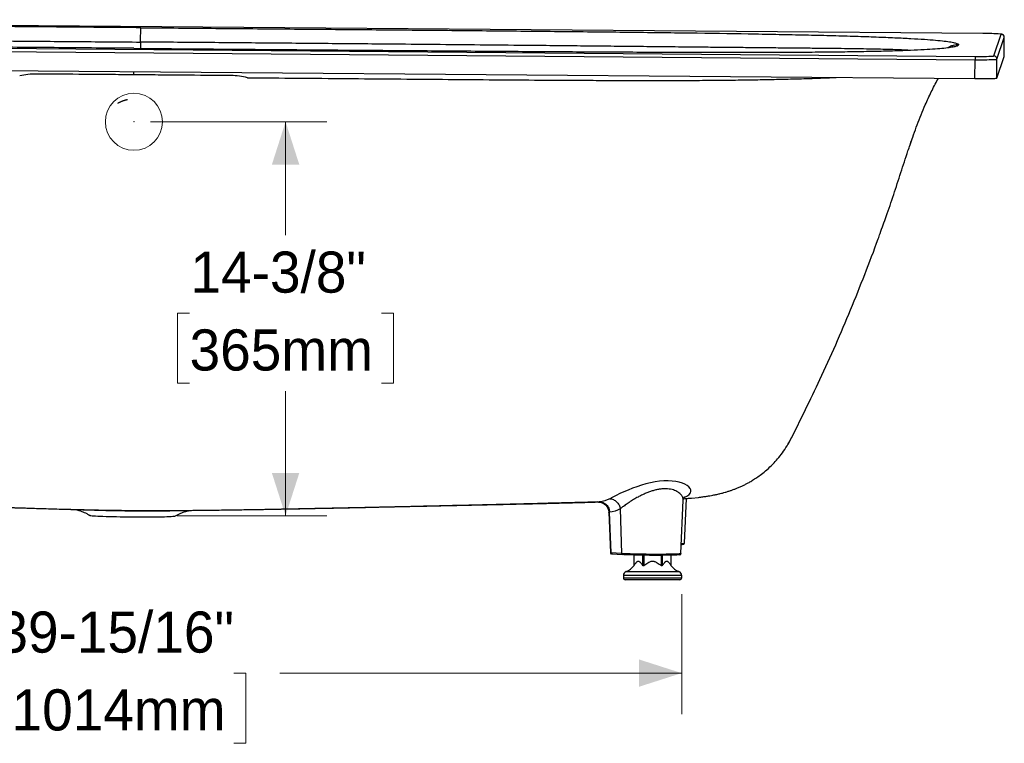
# Model space of a CAD drawing. Header units: inches. Extents: x 0.1 to 10.5, y 1 to 7.8.
# Tile 4 of 8: x 3 to 6, y 1 to 3.2. Entities that reach past the tile are written whole.
import ezdxf

# ---------------------------------------------------------------- set-up
doc = ezdxf.new("R2010")
doc.units = ezdxf.units.IN
doc.header["$MEASUREMENT"] = 0
doc.header["$PDSIZE"] = -1
doc.linetypes.add('SLD-Solid', pattern=[0])
doc.styles.add('SLDTEXTSTYLE0', font='txt')
doc.dimstyles.new('SLDDIMSTYLE0', dxfattribs={"dimtxt": 0.125, "dimasz": 0.13, "dimexe": 0, "dimexo": 0.0625, "dimgap": 0.03125, "dimtad": 0, "dimtih": 1, "dimtoh": 1, "dimdec": 6, "dimlfac": 12, "dimrnd": 1e-09, "dimzin": 12, "dimdsep": 46, "dimlunit": 5, "dimtxsty": 'SLDTEXTSTYLE0', "dimsah": 1, "dimcen": 0.09, "dimadec": 0, "dimazin": 3, "dimtfac": 1, "dimtdec": 0, "dimtofl": 0, "dimtmove": 0, "dimatfit": 3, "dimfxl": 1, "dimfrac": 2, "dimtolj": 1, "dimtzin": 12, "dimarcsym": 0})

# ---------------------------------------------------------------- blocks, each defined once
blk = doc.blocks.new('_D')
at = {"color": 7, "linetype": 'SLD-Solid', "lineweight": 18, "transparency": 16777216}
for p, q in [((3.3886, 2.936), (3.9247, 2.936)), ((3.7997, 2.936), (3.7997, 2.5913)), ((3.5079, 2.3536), (3.4716, 2.3536)), ((3.4716, 2.3536), (3.4716, 2.1411)), ((4.0916, 2.3536), (4.1278, 2.3536)), ((4.1278, 2.3536), (4.1278, 2.1411)), ((3.4716, 2.1411), (3.5079, 2.1411)), ((4.1278, 2.1411), (4.0916, 2.1411)), ((3.7997, 1.738), (3.7997, 2.1169)), ((3.47, 1.738), (3.9247, 1.738))]:
    blk.add_line(p, q, dxfattribs=at)
for points in [[(3.7997, 2.936), (3.7581, 2.806), (3.8414, 2.806)], [(3.7997, 1.738), (3.8414, 1.868), (3.7581, 1.868)]]:
    blk.add_solid(points, dxfattribs=at)
at = {"color": 7, "linetype": 'SLD-Solid', "lineweight": 18, "transparency": 16777216, "char_height": 0.125, "attachment_point": 1, "style": 'SLDTEXTSTYLE0'}
for s, insert in [('14-3/8"', (3.5107, 2.5414)), ('365mm', (3.5079, 2.3047))]:
    blk.add_mtext(s, dxfattribs=dict(at, insert=insert))
blk = doc.blocks.new('_D_2')
at = {"color": 7, "linetype": 'SLD-Solid', "lineweight": 18, "transparency": 16777216}
for p, q in [((1.6771, 1.4992), (1.6771, 1.1346)), ((5.0039, 1.4992), (5.0039, 1.1346)), ((1.6771, 1.2596), (2.8263, 1.2596)), ((2.9668, 1.2591), (2.9305, 1.2591)), ((2.9305, 1.2591), (2.9305, 1.0466)), ((3.6421, 1.2591), (3.6784, 1.2591)), ((3.6784, 1.2591), (3.6784, 1.0466)), ((5.0039, 1.2596), (3.7826, 1.2596)), ((2.9305, 1.0466), (2.9668, 1.0466)), ((3.6784, 1.0466), (3.6421, 1.0466))]:
    blk.add_line(p, q, dxfattribs=at)
for points in [[(1.6771, 1.2596), (1.8071, 1.218), (1.8071, 1.3013)], [(5.0039, 1.2596), (4.8739, 1.3013), (4.8739, 1.218)]]:
    blk.add_solid(points, dxfattribs=at)
at = {"color": 7, "linetype": 'SLD-Solid', "lineweight": 18, "transparency": 16777216, "char_height": 0.125, "attachment_point": 1, "style": 'SLDTEXTSTYLE0'}
for s, insert in [('39-15/16"', (2.9237, 1.4469)), ('1014mm', (2.9668, 1.2102))]:
    blk.add_mtext(s, dxfattribs=dict(at, insert=insert))

msp = doc.modelspace()

# ---------------------------------------------------------------- linework, layer by layer
at = {"color": 7, "linetype": 'SLD-Solid', "lineweight": 25}
for p, q in [((5.91970961, 3.20440604), (0.80203467, 3.2464455)), ((5.9197127, 3.20441062), (0.80203776, 3.24645008)), ((5.91970961, 3.20440604), (5.9197127, 3.20441062)), ((0.77840842, 3.17699193), (5.89608336, 3.13495247)), ((3.35885604, 3.17845589), (3.35867271, 3.1592199)), ((5.95243164, 3.13619566), (5.97490041, 3.20224661)), ((5.96219556, 3.1262772), (5.98466433, 3.19232815)), ((5.98421072, 3.13494211), (5.98466433, 3.19232815)), ((5.98421425, 3.13496242), (5.98466786, 3.19234847)), ((5.98466433, 3.19232815), (5.98466786, 3.19234847)), ((0.77822852, 3.16685409), (5.89590347, 3.12481463)), ((3.3384693, 3.15908089), (3.33840707, 3.1593857)), ((5.89544986, 3.06742859), (5.89590347, 3.12481463)), ((5.96174195, 3.06889116), (5.98421072, 3.13494211)), ((5.96174195, 3.06889116), (5.96219556, 3.1262772)), ((5.98421072, 3.13494211), (5.98421425, 3.13496242)), ((0.77777491, 3.10946804), (5.89544986, 3.06742859)), ((3.33797524, 3.07885256), (3.33800852, 3.08843685)), ((5.69832192, 2.86594231), (5.70555717, 2.88671426)), ((5.69759644, 2.8644186), (5.69816004, 2.86599709)), ((5.38035516, 2.06095216), (5.39440864, 2.09049224)), ((5.33881059, 1.97639345), (5.38023785, 2.06067637)), ((5.32731119, 1.95624595), (5.33895846, 1.9767346)), ((5.00137548, 1.62293498), (5.00833643, 1.78537097)), ((5.01226943, 1.65495969), (5.01808343, 1.79063121)), ((5.03339637, 1.79190626), (5.05486154, 1.79409965)), ((3.26986235, 1.75403347), (3.28932316, 1.75374041)), ((3.38021977, 1.75302191), (3.39999371, 1.75300706)), ((4.78232332, 1.74862903), (4.78710383, 1.62528175)), ((4.78259772, 1.74849408), (4.78267837, 1.74864266)), ((4.7895659, 1.62528183), (4.7847848, 1.7486442)), ((4.81724965, 1.75932537), (4.82045422, 1.62309395)), ((4.82045422, 1.62309395), (4.7895659, 1.62528183)), ((4.79248977, 1.62213762), (4.79083457, 1.62236439)), ((4.79228388, 1.62214419), (4.82317221, 1.6199563)), ((4.82337809, 1.61994974), (4.82317221, 1.6199563)), ((4.85823018, 1.61850206), (4.85823018, 1.58591342)), ((4.85866972, 1.61849044), (4.85866972, 1.58647127)), ((4.88556728, 1.58647127), (4.88556728, 1.61794611)), ((4.88840857, 1.6179052), (4.88840857, 1.58647127)), ((4.94220367, 1.58647127), (4.94220367, 1.61765368)), ((4.94504496, 1.61767009), (4.94504496, 1.58647127)), ((4.97194251, 1.58647127), (4.97194251, 1.61804205)), ((4.97238206, 1.58591342), (4.97238206, 1.61805246)), ((4.83534766, 1.56867077), (4.99526458, 1.56867077)), ((4.82672344, 1.55634274), (4.82672344, 1.5491599)), ((4.91530612, 1.55634274), (4.82672344, 1.55634274)), ((4.82672344, 1.5491599), (4.91530612, 1.5491599)), ((4.91530612, 1.54341843), (4.83246491, 1.54341843)), ((5.0038888, 1.55634274), (4.91530612, 1.55634274)), ((4.91530612, 1.5491599), (5.0038888, 1.5491599)), ((4.99814733, 1.54341843), (4.91530612, 1.54341843)), ((5.0038888, 1.5491599), (5.0038888, 1.55634274))]:
    msp.add_line(p, q, dxfattribs=at)
at = {"color": 7, "linetype": 'SLD-Solid', "lineweight": 25, "flags": 128}
for points in [[(5.97490041, 3.20224661), (5.97430433, 3.20251839), (5.97286368, 3.20273754)], [(5.89590347, 3.12481463), (5.90524785, 3.1247583), (5.91441586, 3.12474386), (5.92322088, 3.12477161), (5.93148366, 3.12484098), (5.93903598, 3.12495056), (5.94572411, 3.12509812), (5.9514119, 3.12528065), (5.95598356, 3.12549444), (5.95934602, 3.12573514), (5.96143083, 3.12599784), (5.96219556, 3.1262772)], [(5.95126633, 3.13587521), (5.95165449, 3.13593515), (5.95243164, 3.13619566)], [(5.89544986, 3.06742859), (5.90479424, 3.06737226), (5.91396225, 3.06735782), (5.92276727, 3.06738557), (5.93103005, 3.06745494), (5.93858237, 3.06756451), (5.9452705, 3.06771207), (5.95095829, 3.0678946), (5.95552995, 3.0681084), (5.95889241, 3.06834909), (5.96097722, 3.0686118), (5.96174195, 3.06889116)], [(5.01113604, 1.7941634), (5.01384027, 1.79500986), (5.02156503, 1.79880358), (5.0269454, 1.80297777), (5.03023701, 1.80740674), (5.03162743, 1.81198751), (5.03125131, 1.81662642), (5.02920872, 1.82123034), (5.02557933, 1.8257028), (5.02043289, 1.82994178), (5.01384559, 1.83383545), (5.00590183, 1.83727005), (4.99670198, 1.84013282), (4.98636692, 1.84231927), (4.97503877, 1.84374164), (4.96287415, 1.84433784), (4.95003999, 1.84407675), (4.9367048, 1.84296073), (4.9230216, 1.84102209), (4.90914252, 1.83831995), (4.89520645, 1.83493378), (4.88132897, 1.83095379), (4.86760789, 1.82647477), (4.85412862, 1.82159151), (4.84097379, 1.81639808), (4.82823692, 1.8109911), (4.8160398, 1.80547576), (4.80456304, 1.79997919), (4.79408882, 1.79466973), (4.78505686, 1.78978243), (4.78505686, 1.78978243)], [(3.20411874, 1.73954762), (3.20419249, 1.73950592), (3.20549911, 1.73912297), (3.20794075, 1.73873643), (3.21149598, 1.73834971), (3.21613353, 1.7379662), (3.22181266, 1.73758927), (3.22848346, 1.73722223), (3.2360873, 1.73686832), (3.24455736, 1.73653063), (3.25381921, 1.73621215), (3.26379145, 1.73591566), (3.27438645, 1.73564377), (3.28551109, 1.73539888), (3.29706762, 1.73518313), (3.30895447, 1.73499841), (3.32106718, 1.73484637), (3.33329931, 1.73472832)], [(3.33329931, 1.73472832), (3.34554336, 1.7346453), (3.35769172, 1.73459806), (3.36963764, 1.73458699), (3.38127614, 1.73461221), (3.39250493, 1.73467348), (3.40322534, 1.73477027), (3.41334316, 1.73490173), (3.42276947, 1.7350667), (3.43142143, 1.73526373), (3.439223, 1.7354911), (3.44610564, 1.7357468), (3.45200884, 1.73602858), (3.45688075, 1.73633398), (3.46067853, 1.7366603), (3.46336882, 1.73700468), (3.46492797, 1.73736409), (3.4651906, 1.73748483)], [(5.00137548, 1.62293498), (5.0008145, 1.62262746), (4.99906326, 1.62231898), (4.99614325, 1.62202776), (4.99209119, 1.62175745), (4.98695805, 1.62151145), (4.98080836, 1.62129287), (4.97371946, 1.62110444), (4.96578051, 1.62094854), (4.95709134, 1.62082713), (4.94776122, 1.62074174), (4.93790749, 1.62069343), (4.92765405, 1.62068282), (4.91712986, 1.62071004), (4.90646725, 1.62077475), (4.89580032, 1.62087613), (4.88526322, 1.62101291), (4.87498844, 1.62118337), (4.86510521, 1.62138536), (4.85573781, 1.62161635), (4.84700404, 1.62187343), (4.83901373, 1.62215337), (4.83186737, 1.62245264), (4.82565482, 1.62276749), (4.82045422, 1.62309395)], [(4.9971061, 1.61940095), (4.9958391, 1.61920145), (4.9930196, 1.61892025), (4.98910702, 1.61865924), (4.98415057, 1.61842172), (4.97821256, 1.61821066), (4.97136768, 1.61802872), (4.963702, 1.61787819), (4.95531193, 1.61776095), (4.94630297, 1.6176785), (4.93678842, 1.61763186), (4.92688792, 1.61762161), (4.91672599, 1.61764789), (4.90643041, 1.61771037), (4.89613065, 1.61780826), (4.88595625, 1.61794034), (4.87603516, 1.61810493), (4.86649212, 1.61829997), (4.85744716, 1.61852301), (4.84901403, 1.61877124), (4.84129876, 1.61904154), (4.83439839, 1.61933051), (4.82839969, 1.61963452), (4.82337809, 1.61994974)]]:
    msp.add_lwpolyline(points, dxfattribs=at)
at = {"color": 7, "linetype": 'SLD-Solid', "lineweight": 18}
msp.add_circle((3.33863177, 2.9359576), 0.08675124, dxfattribs=at)
at = {"color": 7, "linetype": 'SLD-Solid', "lineweight": 25}
for centre, radius, start, end in [((5.92329228, 2.47103106), 0.73338373, 86.1242675, 90.27989743), ((5.97482108, 3.19240339), 0.00984354, 359.56208848, 89.53824095), ((6.16673957, 3.12507925), 0.27083623, 177.91084434, 180.05598114), ((5.91260353, 3.79751383), 0.66276729, 268.57169505, 273.34427172), ((5.95235231, 3.12635244), 0.00984354, 359.56208848, 89.53824095), ((3.38474589, 8.11268794), 6.35966345, 269.140280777, 269.531529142), ((3.38527742, 8.10621324), 6.35319334, 269.526258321, 269.954387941), ((4.99874729, 1.71300347), 0.06227652, 273.52057454, 278.38618041), ((5.00397692, 1.68248268), 0.0287451, 267.44737497, 286.76722869), ((4.79264405, 1.62520223), 0.00307918, 178.51869515, 263.28282476), ((4.82353237, 1.62301435), 0.00307918, 178.51870501, 263.2828149), ((4.8398468, 1.55634274), 0.01312336, 110.04968294, 180), ((4.81847586, 1.61490087), 0.0492126, 290.04968294, 323.92624495), ((5.01213638, 1.61490087), 0.0492126, 216.09569908, 249.95031706), ((4.99076544, 1.55634274), 0.01312336, 0, 69.95031706), ((4.83246491, 1.5491599), 0.00574147, 180, 270), ((4.99814733, 1.5491599), 0.00574147, 270, 0)]:
    msp.add_arc(centre, radius, start, end, dxfattribs=at)
for points, knots in [([(3.35971096, 3.22201226), (3.28340552, 3.22263909), (3.20740556, 3.22326008), (3.05625056, 3.22448781), (2.98109981, 3.22509452), (2.83198186, 3.22628803), (2.75801589, 3.22687486), (2.61161324, 3.22801991), (2.5391747, 3.2285782), (2.3961893, 3.22965288), (2.3256474, 3.2301693), (2.18680935, 3.23114091), (2.11851077, 3.23159616), (1.98451023, 3.23241797), (1.91880648, 3.23278457), (1.79042219, 3.23339151), (1.72774048, 3.23363188), (1.60594637, 3.23393734), (1.54681834, 3.23400234), (1.46150018, 3.23392303), (1.43362482, 3.23386704), (1.37915962, 3.23368779), (1.35256952, 3.23356451), (1.30087176, 3.23324265), (1.27576588, 3.23304407), (1.22726427, 3.23256437), (1.20387155, 3.23228326), (1.15907095, 3.23163386), (1.13766217, 3.23126549), (1.10720553, 3.23064601), (1.09732904, 3.23042839), (1.07816437, 3.22997134), (1.06887962, 3.22973198), (1.04193301, 3.22898173), (1.02517667, 3.22843849), (0.99415028, 3.22727144), (0.97988343, 3.22664776), (0.94081092, 3.2246689), (0.91973669, 3.22320591), (0.89484617, 3.2208516), (0.88766469, 3.22004027), (0.8753765, 3.21837328), (0.87026979, 3.21751764), (0.86201097, 3.2157696), (0.85885783, 3.21487718), (0.85443564, 3.21306193), (0.85316451, 3.21213904), (0.85284835, 3.21120426)], [0, 0, 0, 0, 0.0625, 0.0625, 0.125, 0.125, 0.1875, 0.1875, 0.25, 0.25, 0.3125, 0.3125, 0.375, 0.375, 0.4375, 0.4375, 0.5, 0.5, 0.5625, 0.5625, 0.59375, 0.59375, 0.625, 0.625, 0.65625, 0.65625, 0.6875, 0.6875, 0.71875, 0.71875, 0.734375, 0.734375, 0.75, 0.75, 0.78125, 0.78125, 0.8125, 0.8125, 0.875, 0.875, 0.90625, 0.90625, 0.9375, 0.9375, 0.96875, 0.96875, 1, 1, 1, 1]), ([(3.33840707, 3.1593857), (3.26210163, 3.16001251), (3.18610392, 3.16064011), (3.03495837, 3.16189565), (2.95981483, 3.16252354), (2.81071821, 3.16377973), (2.73676632, 3.16440798), (2.59040274, 3.16566788), (2.51798915, 3.16629949), (2.3750715, 3.16757337), (2.30457238, 3.16821554), (2.16584892, 3.16952398), (2.09762211, 3.17019023), (1.96381082, 3.17156838), (1.89822453, 3.17228026), (1.77014396, 3.17378007), (1.70764852, 3.17456798), (1.58632595, 3.17625962), (1.52748334, 3.17716369), (1.44269449, 3.17864035), (1.41501247, 3.17915272), (1.36097242, 3.1802233), (1.33461416, 3.18078153), (1.28342288, 3.18194857), (1.25859165, 3.18255736), (1.2106858, 3.18382901), (1.18761417, 3.1844918), (1.14350384, 3.18587156), (1.1224643, 3.18658863), (1.09259768, 3.18770364), (1.08292387, 3.18808185), (1.0641761, 3.18885034), (1.05510549, 3.18924048), (1.02881807, 3.19042802), (1.01252368, 3.19124277), (0.98246199, 3.19291162), (0.96869779, 3.19376557), (0.93118559, 3.19637354), (0.91122138, 3.19817364), (0.88806687, 3.20092262), (0.88147585, 3.20184709), (0.87038712, 3.20370611), (0.86588938, 3.20464065), (0.85886255, 3.20651425), (0.85633245, 3.20745336), (0.85316645, 3.20933094), (0.85252855, 3.21026951), (0.85284835, 3.21120426)], [0, 0, 0, 0, 0.0625, 0.0625, 0.125, 0.125, 0.1875, 0.1875, 0.25, 0.25, 0.3125, 0.3125, 0.375, 0.375, 0.4375, 0.4375, 0.5, 0.5, 0.5625, 0.5625, 0.59375, 0.59375, 0.625, 0.625, 0.65625, 0.65625, 0.6875, 0.6875, 0.71875, 0.71875, 0.734375, 0.734375, 0.75, 0.75, 0.78125, 0.78125, 0.8125, 0.8125, 0.875, 0.875, 0.90625, 0.90625, 0.9375, 0.9375, 0.96875, 0.96875, 1, 1, 1, 1]), ([(3.35885604, 3.17845589), (3.35886433, 3.1793064), (3.35887319, 3.18021454), (3.35889313, 3.18216145), (3.35890421, 3.1832001), (3.35892917, 3.18540408), (3.35894304, 3.1865693), (3.35897376, 3.18900684), (3.35899061, 3.19027905), (3.35904535, 3.19420864), (3.35908755, 3.19698132), (3.35917904, 3.20248736), (3.35922825, 3.20521705), (3.35932708, 3.21025437), (3.35937663, 3.21255833), (3.35946937, 3.21644134), (3.3595125, 3.21801672), (3.35956895, 3.2197514), (3.35958641, 3.22022672), (3.35961843, 3.22098493), (3.35963299, 3.22126771), (3.35965935, 3.22167616), (3.35967114, 3.22180172), (3.35969248, 3.22195671), (3.35970203, 3.22198601), (3.35971096, 3.22201226)], [0, 0, 0, 0, 0.0625, 0.0625, 0.125, 0.125, 0.1875, 0.1875, 0.25, 0.25, 0.375, 0.375, 0.5, 0.5, 0.625, 0.625, 0.75, 0.75, 0.8125, 0.8125, 0.875, 0.875, 0.9375, 0.9375, 1, 1, 1, 1]), ([(3.35971096, 3.22201226), (3.43601639, 3.22138545), (3.51201411, 3.22075786), (3.66315965, 3.21950232), (3.7383032, 3.21887443), (3.88739982, 3.21761824), (3.96135171, 3.21698998), (4.10771529, 3.21573008), (4.18012888, 3.21509848), (4.32304652, 3.2138246), (4.39354565, 3.21318243), (4.53226911, 3.21187398), (4.60049592, 3.21120774), (4.73430721, 3.20982959), (4.7998935, 3.2091177), (4.92797407, 3.2076179), (4.99046951, 3.20682999), (5.11179208, 3.20513835), (5.17063469, 3.20423428), (5.25542354, 3.20275762), (5.28310556, 3.20224524), (5.33714561, 3.20117467), (5.36350387, 3.20061644), (5.41469515, 3.1994494), (5.43952638, 3.1988406), (5.48743223, 3.19756896), (5.51050386, 3.19690616), (5.55461419, 3.1955264), (5.57565373, 3.19480934), (5.60552035, 3.19369433), (5.61519416, 3.19331611), (5.63394193, 3.19254762), (5.64301253, 3.19215748), (5.66929996, 3.19096994), (5.68559435, 3.1901552), (5.71565604, 3.18848634), (5.72942024, 3.18763239), (5.76693244, 3.18502443), (5.78689665, 3.18322432), (5.81005116, 3.18047534), (5.81664218, 3.17955088), (5.82773091, 3.17769185), (5.83222865, 3.17675732), (5.83925548, 3.17488372), (5.84178558, 3.17394461), (5.84495158, 3.17206703), (5.84558948, 3.17112845), (5.84526968, 3.17019371)], [0, 0, 0, 0, 0.0625, 0.0625, 0.125, 0.125, 0.1875, 0.1875, 0.25, 0.25, 0.3125, 0.3125, 0.375, 0.375, 0.4375, 0.4375, 0.5, 0.5, 0.5625, 0.5625, 0.59375, 0.59375, 0.625, 0.625, 0.65625, 0.65625, 0.6875, 0.6875, 0.71875, 0.71875, 0.734375, 0.734375, 0.75, 0.75, 0.78125, 0.78125, 0.8125, 0.8125, 0.875, 0.875, 0.90625, 0.90625, 0.9375, 0.9375, 0.96875, 0.96875, 1, 1, 1, 1]), ([(1.0052558, 3.19167689), (1.00917961, 3.19182496), (1.0203569, 3.19224675), (1.04221426, 3.19276439), (1.07053935, 3.19322904), (1.1019901, 3.19351182), (1.13635306, 3.1936346), (1.17360904, 3.19361564), (1.21364477, 3.1934819), (1.25633575, 3.19326201), (1.30154264, 3.19298247), (1.34911633, 3.19266551), (1.3988987, 3.1923277), (1.45073732, 3.19197924), (1.50448326, 3.19162591), (1.55999608, 3.19127013), (1.61714355, 3.19091206), (1.68092804, 3.19051885), (1.75155051, 3.19008758), (1.829146, 3.18961327), (1.90861706, 3.18912261), (1.98982445, 3.1886128), (2.07264246, 3.18808183), (2.17347012, 3.18742013), (2.29281801, 3.18661215), (2.43108303, 3.18564167), (2.5884201, 3.18450035), (2.7649443, 3.18317641), (2.96063208, 3.1816614), (3.15898044, 3.18008766), (3.29201318, 3.17900159), (3.35885604, 3.17845589)], [0, 0, 0, 0, 0.0111530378, 0.0317704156, 0.0521651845, 0.072409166, 0.0926024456, 0.1128336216, 0.1331755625, 0.1537177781, 0.1745311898, 0.1956726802, 0.2171908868, 0.2391188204, 0.2614789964, 0.2842846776, 0.3075405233, 0.3312427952, 0.3615956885, 0.3926278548, 0.424317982, 0.456638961, 0.4895604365, 0.5230505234, 0.5767482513, 0.6316431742, 0.6876031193, 0.7639752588, 0.8416930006, 0.9204579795, 1, 1, 1, 1]), ([(5.69129045, 3.15367449), (5.69101162, 3.15368968), (5.68365984, 3.15409029), (5.66633415, 3.15477377), (5.63906649, 3.15570204), (5.60840444, 3.15649321), (5.57483153, 3.15717455), (5.53829386, 3.15776164), (5.49892377, 3.15828022), (5.45684122, 3.1587567), (5.41218845, 3.15921531), (5.36511606, 3.15967583), (5.31578481, 3.1601522), (5.26434983, 3.16065208), (5.21096311, 3.1611788), (5.15576826, 3.16173244), (5.09890086, 3.16231095), (5.03538323, 3.16296347), (4.96500674, 3.16369044), (4.88763136, 3.16448915), (4.80834311, 3.16530263), (4.72728658, 3.16612575), (4.64459231, 3.16695439), (4.54388531, 3.16794821), (4.42464317, 3.16910014), (4.28646351, 3.17040054), (4.12919356, 3.17184357), (3.95271708, 3.17341938), (3.75706006, 3.17511909), (3.55872867, 3.1768039), (3.42569791, 3.17790343), (3.35885604, 3.17845589)], [0, 0, 0, 0, 0.0008212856, 0.0216540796, 0.0422619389, 0.0627174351, 0.0831216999, 0.1035642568, 0.1241187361, 0.1448755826, 0.1659064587, 0.1872688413, 0.2090118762, 0.2311689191, 0.2537627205, 0.2768066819, 0.3003055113, 0.3242554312, 0.3549254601, 0.3862818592, 0.4183030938, 0.4509617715, 0.4842272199, 0.5180672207, 0.5723259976, 0.6277944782, 0.6843391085, 0.7615092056, 0.8400389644, 0.919626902, 1, 1, 1, 1]), ([(5.98464632, 3.19235663), (5.98456968, 3.19338826), (5.98442609, 3.19532113), (5.98320926, 3.19778375), (5.98171252, 3.19959703), (5.98011033, 3.20083581), (5.97862389, 3.20160392), (5.97738229, 3.20204384), (5.97627846, 3.20231905), (5.97528396, 3.20250458), (5.97450994, 3.20259373), (5.97413109, 3.20263736)], [0, 0, 0, 0, 0.1307874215, 0.2450458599, 0.3453491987, 0.4356511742, 0.5190861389, 0.604387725, 0.7084760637, 0.8573099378, 1, 1, 1, 1]), ([(3.33840707, 3.1593857), (3.4147125, 3.15875888), (3.49071246, 3.15813788), (3.64186747, 3.15691016), (3.71701822, 3.15630344), (3.86613616, 3.15510993), (3.94010214, 3.1545231), (4.08650479, 3.15337806), (4.15894333, 3.15281977), (4.30192873, 3.15174508), (4.37247063, 3.15122866), (4.51130868, 3.15025706), (4.57960726, 3.14980181), (4.7136078, 3.14898), (4.77931155, 3.1486134), (4.90769584, 3.14800646), (4.97037755, 3.14776609), (5.09217165, 3.14746063), (5.15129969, 3.14739563), (5.23661785, 3.14747493), (5.26449321, 3.14753092), (5.31895841, 3.14771018), (5.34554851, 3.14783346), (5.39724627, 3.14815531), (5.42235215, 3.1483539), (5.47085376, 3.1488336), (5.49424648, 3.14911471), (5.53904708, 3.1497641), (5.56045586, 3.15013247), (5.5909125, 3.15075195), (5.60078899, 3.15096957), (5.61995366, 3.15142662), (5.62923841, 3.15166599), (5.65618501, 3.15241623), (5.67294136, 3.15295948), (5.70396775, 3.15412652), (5.7182346, 3.15475021), (5.75730711, 3.15672906), (5.77838134, 3.15819206), (5.80327186, 3.16054637), (5.81045334, 3.1613577), (5.82274153, 3.16302469), (5.82784824, 3.16388033), (5.83610706, 3.16562837), (5.8392602, 3.16652079), (5.84368239, 3.16833603), (5.84495352, 3.16925893), (5.84526968, 3.17019371)], [0, 0, 0, 0, 0.0625, 0.0625, 0.125, 0.125, 0.1875, 0.1875, 0.25, 0.25, 0.3125, 0.3125, 0.375, 0.375, 0.4375, 0.4375, 0.5, 0.5, 0.5625, 0.5625, 0.59375, 0.59375, 0.625, 0.625, 0.65625, 0.65625, 0.6875, 0.6875, 0.71875, 0.71875, 0.734375, 0.734375, 0.75, 0.75, 0.78125, 0.78125, 0.8125, 0.8125, 0.875, 0.875, 0.90625, 0.90625, 0.9375, 0.9375, 0.96875, 0.96875, 1, 1, 1, 1]), ([(5.84526968, 3.17019371), (5.84305043, 3.17016826), (5.83777196, 3.17010774), (5.82891547, 3.16815616), (5.82072883, 3.16539005), (5.81582695, 3.16278107), (5.81423974, 3.16193629)], [0, 0, 0, 0, 0.2047491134, 0.4869930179, 0.8338905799, 1, 1, 1, 1]), ([(3.0426565, 3.08127662), (3.03386996, 3.08134875), (3.02508727, 3.08089003), (3.00789922, 3.0789874), (2.99950305, 3.07754524), (2.99142772, 3.07573692)], [0, 0, 0, 0, 0.5, 0.5, 1, 1, 1, 1]), ([(3.33797514, 3.07885256), (3.33487913, 3.07887799), (3.33179032, 3.07890336), (3.32565616, 3.07895375), (3.32260623, 3.0789788), (3.31648554, 3.07902907), (3.31341014, 3.07905433), (3.30722773, 3.07910511), (3.30413255, 3.07913053), (3.28866882, 3.07925752), (3.27630569, 3.07935904), (3.23924183, 3.07966335), (3.21456661, 3.07986589), (3.14066146, 3.0804724), (3.09155419, 3.08087525), (3.0426565, 3.08127662)], [0, 0, 0, 0, 0.03125, 0.03125, 0.0625, 0.0625, 0.09375, 0.09375, 0.125, 0.125, 0.25, 0.25, 0.5, 0.5, 1, 1, 1, 1]), ([(3.63330442, 3.07642472), (3.58444174, 3.07682641), (3.53536687, 3.07723009), (3.46151467, 3.07783733), (3.43685734, 3.07804004), (3.39982047, 3.07834443), (3.3874677, 3.07844594), (3.36273014, 3.07864919), (3.35035277, 3.07875087), (3.33797524, 3.07885255)], [0, 0, 0, 0, 0.5, 0.5, 0.75, 0.75, 0.875, 0.875, 1, 1, 1, 1]), ([(3.68447096, 3.07004387), (3.67641856, 3.07198461), (3.66803873, 3.07356459), (3.65086753, 3.07574979), (3.64209091, 3.07635249), (3.63330441, 3.07642472)], [0, 0, 0, 0, 0.5, 0.5, 1, 1, 1, 1]), ([(3.68447097, 3.07004391), (3.73485927, 3.06962015), (3.83501937, 3.06877781), (3.98422718, 3.06751753), (4.13124789, 3.06628462), (4.27573284, 3.0650997), (4.4173201, 3.06399512), (4.53732768, 3.06314628), (4.63626603, 3.06254359), (4.71478307, 3.06214088), (4.79187259, 3.06184138), (4.8674478, 3.06166768), (4.9414131, 3.06164534), (5.01366023, 3.06180278), (5.08406366, 3.06217057), (5.15046557, 3.06276168), (5.21284531, 3.06357777), (5.27122867, 3.06460832), (5.32747804, 3.06589334), (5.38150206, 3.06742656), (5.42988703, 3.06912115), (5.46043254, 3.07030088), (5.4734322, 3.07089222), (5.47348912, 3.07089481)], [0, 0, 0, 0, 0.0827417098, 0.1644711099, 0.2450080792, 0.3241592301, 0.4017335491, 0.4775432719, 0.5213193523, 0.5643908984, 0.6067312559, 0.6483178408, 0.6891337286, 0.7291694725, 0.7684230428, 0.8069042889, 0.8412394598, 0.8749883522, 0.9081932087, 0.940912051, 0.9732164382, 0.9998827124, 1, 1, 1, 1]), ([(5.69816004, 2.86599709), (5.70525846, 2.88637598), (5.71954366, 2.92738741), (5.74109654, 2.98102179), (5.76247371, 3.02672123), (5.77597354, 3.05366381), (5.78410274, 3.06711237), (5.78484309, 3.06833717)], [0, 0, 0, 0, 0.2931053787, 0.5898589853, 0.7857143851, 0.980484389, 1, 1, 1, 1]), ([(3.31922364, 3.00307051), (3.31862997, 3.00295515), (3.31744343, 3.00272458), (3.31567389, 3.00233502), (3.31391375, 3.00191381), (3.31216364, 3.0014578), (3.31042339, 3.00096783), (3.30869304, 3.00044367), (3.30697259, 2.9998854), (3.30526203, 2.99929297), (3.30310973, 2.99850006), (3.30053345, 2.99747001), (3.29755736, 2.99615676), (3.29463389, 2.99473824), (3.2917576, 2.99322333), (3.28988779, 2.99212856), (3.28895197, 2.99158064)], [0, 0, 0, 0, 0.0556533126, 0.1112314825, 0.1667562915, 0.2222495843, 0.2777332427, 0.3332291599, 0.3887592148, 0.4443452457, 0.5000090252, 0.6001262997, 0.7000564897, 0.7999270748, 0.8998657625, 1, 1, 1, 1]), ([(5.60700853, 2.59681904), (5.61331066, 2.61398482), (5.62767389, 2.65310751), (5.64851746, 2.71471596), (5.6703112, 2.7811403), (5.6863209, 2.83173903), (5.6961561, 2.85976967), (5.69832192, 2.86594231)], [0, 0, 0, 0, 0.1930117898, 0.4398948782, 0.6864469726, 0.9309522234, 1, 1, 1, 1]), ([(5.38008779, 2.06069441), (5.3949598, 2.09127875), (5.42672212, 2.15659809), (5.47240427, 2.25802235), (5.51790441, 2.36448661), (5.56082418, 2.4719292), (5.59056709, 2.54935389), (5.60526637, 2.59121917), (5.60719518, 2.59671263)], [0, 0, 0, 0, 0.1751611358, 0.374093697, 0.5728749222, 0.7714585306, 0.9700113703, 1, 1, 1, 1]), ([(5.05486122, 1.79409961), (5.05949742, 1.79465671), (5.06827447, 1.7957114), (5.07969408, 1.79736693), (5.08936602, 1.79893516), (5.09771557, 1.80044297), (5.1047572, 1.80183213), (5.11073748, 1.803103), (5.11605823, 1.80430562), (5.12177569, 1.80567392), (5.12841948, 1.8073697), (5.13650197, 1.8096036), (5.14522966, 1.81224266), (5.15416052, 1.81519911), (5.16272777, 1.81828655), (5.17169115, 1.82178002), (5.18100875, 1.82572478), (5.19055832, 1.83013786), (5.19964168, 1.83467656), (5.20931539, 1.83988944), (5.22010201, 1.8462006), (5.23278642, 1.85436782), (5.24745104, 1.864914), (5.26410112, 1.87852499), (5.28056318, 1.89415079), (5.29628028, 1.9114368), (5.31077335, 1.92991586), (5.32509407, 1.95116544), (5.33337251, 1.96689695), (5.33767448, 1.97507198)], [0, 0, 0, 0, 0.059861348, 0.1133267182, 0.1595028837, 0.198053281, 0.2307015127, 0.2577930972, 0.2793549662, 0.2983272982, 0.3229040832, 0.3531864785, 0.3873962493, 0.4196756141, 0.4495856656, 0.4771439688, 0.5100859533, 0.5387691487, 0.5634217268, 0.5865323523, 0.6144452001, 0.6477002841, 0.6867562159, 0.7334501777, 0.7880786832, 0.8342930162, 0.8850120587, 0.9402453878, 1, 1, 1, 1]), ([(1.91006477, 1.80356127), (1.92002774, 1.80311199), (1.93950848, 1.80223352), (1.96861933, 1.80093676), (2.00920561, 1.79916671), (2.06065506, 1.79698584), (2.11259945, 1.7948653), (2.15329614, 1.79327238), (2.1850174, 1.79204594), (2.21924627, 1.79072296), (2.25645971, 1.78928875), (2.29661902, 1.78774374), (2.33964027, 1.78609174), (2.38852686, 1.78421802), (2.4434375, 1.78211828), (2.50440708, 1.77979389), (2.56814097, 1.77737438), (2.6336938, 1.77489806), (2.69505845, 1.77260311), (2.75104914, 1.77054124), (2.80082975, 1.76873493), (2.8486222, 1.76703119), (2.89397679, 1.76544766), (2.93831336, 1.76393713), (2.98121276, 1.76251934), (3.02245494, 1.76120767), (3.06027212, 1.76005761), (3.09504762, 1.75905418), (3.12562658, 1.75822202), (3.15279126, 1.75753234), (3.17721948, 1.75678809), (3.20491517, 1.75587012), (3.23611481, 1.7547561), (3.25854598, 1.75427577), (3.26985969, 1.75403351)], [0, 0, 0, 0, 0.0224177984, 0.04383385, 0.0649046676, 0.1128282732, 0.1580941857, 0.180107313, 0.2031600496, 0.2283695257, 0.2557425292, 0.2852463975, 0.3168238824, 0.3503936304, 0.3927068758, 0.4374361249, 0.4842371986, 0.5325619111, 0.5812403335, 0.6188315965, 0.6553606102, 0.6904124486, 0.7236384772, 0.7548170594, 0.7876326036, 0.8177034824, 0.8452440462, 0.8705470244, 0.8939422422, 0.9122882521, 0.9300747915, 0.9475270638, 0.9735339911, 1, 1, 1, 1]), ([(3.26986247, 1.75404201), (3.26566395, 1.75410358), (3.25259909, 1.75429516), (3.2301426, 1.75470277), (3.20177695, 1.75527595), (3.17122188, 1.75597423), (3.14072306, 1.75674252), (3.11010507, 1.757574), (3.0792341, 1.75846241), (3.04510154, 1.75949649), (3.01024726, 1.76060125), (2.97471639, 1.76176744), (2.93868709, 1.76298317), (2.8993546, 1.7643433), (2.85630192, 1.76586448), (2.80949236, 1.76755007), (2.75903821, 1.76939725), (2.70549792, 1.77138578), (2.64929267, 1.77349961), (2.58460396, 1.77595972), (2.51169832, 1.77876495), (2.43091572, 1.78191174), (2.35541987, 1.78488902), (2.28583525, 1.78766556), (2.22262912, 1.79021616), (2.15965558, 1.7927905), (2.09720469, 1.79538196), (2.03560369, 1.79798735), (1.97528727, 1.80058942), (1.93588791, 1.80235609), (1.91644165, 1.80322806)], [0, 0, 0, 0, 0.0092742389, 0.0288593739, 0.0496102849, 0.071943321, 0.0963715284, 0.117003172, 0.1396034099, 0.1645936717, 0.1924361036, 0.2166340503, 0.2431218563, 0.2720679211, 0.3035688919, 0.3382820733, 0.3755356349, 0.4150973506, 0.4566388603, 0.499792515, 0.5581232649, 0.6178574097, 0.6784796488, 0.7251912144, 0.7719466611, 0.8185633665, 0.8649413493, 0.9107985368, 0.9559730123, 1, 1, 1, 1]), ([(5.00827661, 1.78537351), (5.00830836, 1.78573442), (5.00844906, 1.78733371), (5.00806034, 1.79011922), (5.00707118, 1.79373212), (5.00547759, 1.79717064), (5.00334311, 1.80047804), (5.00028565, 1.80411906), (4.99591994, 1.80802864), (4.98985465, 1.81195526), (4.98275998, 1.81524333), (4.97473076, 1.81777434), (4.96587953, 1.81944645), (4.95633601, 1.8201852), (4.94624226, 1.81995172), (4.93574276, 1.81874761), (4.92497681, 1.81661202), (4.91410801, 1.81362509), (4.9031732, 1.809861), (4.89420774, 1.80620671), (4.88704256, 1.80298081), (4.88176611, 1.80046156), (4.87643371, 1.79777539), (4.87071867, 1.79475547), (4.86444261, 1.79126285), (4.8576855, 1.78730606), (4.85084289, 1.78309681), (4.84427766, 1.77887041), (4.83811973, 1.77473861), (4.83228089, 1.77067211), (4.82674459, 1.76666469), (4.8215681, 1.7627708), (4.81869534, 1.7604788), (4.81724965, 1.75932537)], [0, 0, 0, 0, 0.0092547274, 0.0410093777, 0.070376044, 0.1007502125, 0.1288884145, 0.1566168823, 0.1986269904, 0.2398161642, 0.2801470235, 0.3196312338, 0.3583526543, 0.3964881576, 0.4342874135, 0.4720438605, 0.5100764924, 0.5486388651, 0.5875306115, 0.6280994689, 0.6480848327, 0.6693039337, 0.6895668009, 0.7116500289, 0.7391489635, 0.7687438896, 0.8003472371, 0.8333120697, 0.8642529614, 0.895769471, 0.9303583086, 0.9649535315, 1, 1, 1, 1]), ([(3.39973681, 1.75300726), (3.41013182, 1.75307008), (3.43088985, 1.75319553), (3.46269014, 1.75384241), (3.49452513, 1.75438879), (3.52692657, 1.75474604), (3.56163698, 1.75507629), (3.59937747, 1.75554358), (3.64043769, 1.75611099), (3.68526247, 1.75680199), (3.73410318, 1.75761876), (3.78721376, 1.75856835), (3.84467914, 1.75965186), (3.90583315, 1.76085577), (3.96972005, 1.76215718), (4.03459413, 1.7635188), (4.09896958, 1.76489176), (4.16153049, 1.76623739), (4.22141575, 1.76753449), (4.27844703, 1.76877594), (4.3322326, 1.76995145), (4.38247709, 1.77105358), (4.42864325, 1.77206933), (4.47063477, 1.77299825), (4.5127895, 1.77393011), (4.55722748, 1.77494306), (4.60619026, 1.77614342), (4.64951147, 1.77725817), (4.68664369, 1.77825239), (4.71724319, 1.77909924), (4.74029022, 1.77975277), (4.75301983, 1.78011836), (4.75536656, 1.78018575)], [0, 0, 0, 0, 0.0248745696, 0.0496725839, 0.0720479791, 0.0955962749, 0.1209029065, 0.1484321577, 0.1786270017, 0.2112461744, 0.2470584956, 0.2860923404, 0.3281086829, 0.3735053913, 0.4206578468, 0.4686903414, 0.5162623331, 0.5623246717, 0.606381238, 0.6480931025, 0.6879172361, 0.7248908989, 0.7588891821, 0.7898394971, 0.817735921, 0.8523253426, 0.8885440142, 0.9264058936, 0.9485892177, 0.9711770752, 0.9946864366, 1, 1, 1, 1]), ([(4.74941651, 1.77995641), (4.72866186, 1.77937106), (4.68661241, 1.77818512), (4.62232401, 1.77648294), (4.55675942, 1.77480216), (4.49038328, 1.77315322), (4.42352679, 1.77153302), (4.35253619, 1.76984954), (4.27780185, 1.76811376), (4.19983765, 1.7663397), (4.1232556, 1.76463149), (4.05347909, 1.76310694), (3.99086005, 1.76176679), (3.93567859, 1.76060995), (3.88335388, 1.7595387), (3.83427079, 1.75856118), (3.78892107, 1.75768677), (3.74735011, 1.75691477), (3.70945515, 1.7562409), (3.67477531, 1.75565446), (3.64032539, 1.75510482), (3.60628988, 1.75460178), (3.57272554, 1.75415509), (3.54233379, 1.75379899), (3.51455025, 1.75352041), (3.48889662, 1.75330973), (3.46497011, 1.75315614), (3.43671003, 1.75303828), (3.41519906, 1.75297592), (3.40116988, 1.75301035), (3.39998154, 1.75301326)], [0, 0, 0, 0, 0.046955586, 0.0951332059, 0.1439734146, 0.1933237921, 0.2429207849, 0.2926236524, 0.3510242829, 0.408842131, 0.4656572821, 0.5209592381, 0.5636605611, 0.6045883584, 0.6433853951, 0.6797464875, 0.7134808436, 0.7439938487, 0.7719704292, 0.7975484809, 0.8209278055, 0.8483931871, 0.8730506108, 0.8953832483, 0.9158095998, 0.9346802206, 0.9522872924, 0.9688817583, 0.9973641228, 1, 1, 1, 1]), ([(4.75418045, 1.78007501), (4.75304629, 1.77998496), (4.75203713, 1.77992321), (4.75040931, 1.77987906), (4.74979523, 1.77989743), (4.74941651, 1.77995641)], [0, 0, 0, 0, 0.5, 0.5, 1, 1, 1, 1]), ([(4.74941651, 1.77995641), (4.75362514, 1.7800699), (4.75785157, 1.77934503), (4.76571387, 1.77632596), (4.76934675, 1.77403292), (4.77547776, 1.76821951), (4.77797356, 1.76470136), (4.78145599, 1.75696338), (4.7824413, 1.7527465), (4.78259772, 1.74849408)], [0, 0, 0, 0, 0.25, 0.25, 0.5, 0.5, 0.75, 0.75, 1, 1, 1, 1]), ([(4.75126879, 1.77990241), (4.75128569, 1.7799031), (4.75131995, 1.77990451), (4.75241596, 1.77990964), (4.75393457, 1.77973974), (4.75496369, 1.77962461)], [0, 0, 0, 0, 0.2391087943, 0.4843655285, 1, 1, 1, 1]), ([(4.75418053, 1.78007503), (4.75799407, 1.78016059), (4.76183422, 1.7794158), (4.76900391, 1.77637497), (4.77233077, 1.77408008), (4.77798014, 1.76827814), (4.7803005, 1.76477329), (4.78359203, 1.75707036), (4.78456196, 1.75287516), (4.7847848, 1.7486442)], [0, 0, 0, 0, 0.25, 0.25, 0.5, 0.5, 0.75, 0.75, 1, 1, 1, 1]), ([(4.75496786, 1.77962399), (4.75767388, 1.77901462), (4.76181295, 1.77808252), (4.76763376, 1.77487346), (4.77203363, 1.7714738), (4.77607341, 1.76699526), (4.77935211, 1.76153852), (4.78166593, 1.75531777), (4.7821026, 1.75087964), (4.78232285, 1.74864114)], [0, 0, 0, 0, 0.210920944, 0.3226206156, 0.4438098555, 0.5742344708, 0.7119829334, 0.8547297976, 1, 1, 1, 1]), ([(4.78505685, 1.78978242), (4.78878484, 1.78968543), (4.79257584, 1.78883026), (4.799759, 1.78572202), (4.80314876, 1.78346999), (4.80905543, 1.7778818), (4.81157033, 1.77454752), (4.81537521, 1.76726017), (4.81666392, 1.76330951), (4.81724965, 1.75932537)], [0, 0, 0, 0, 0.25, 0.25, 0.5, 0.5, 0.75, 0.75, 1, 1, 1, 1]), ([(5.00833653, 1.7853733), (5.00853683, 1.78701059), (5.00890064, 1.78998449), (5.01042484, 1.79328176), (5.0119132, 1.7952748), (5.01198305, 1.79536398), (5.01201799, 1.79540858)], [0, 0, 0, 0, 0.3284404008, 0.5965658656, 0.7982345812, 1, 1, 1, 1]), ([(5.00914248, 1.78996026), (5.00949608, 1.78998439), (5.01390678, 1.79028539), (5.02220869, 1.79093144), (5.02948569, 1.79156553), (5.03340549, 1.79190709)], [0, 0, 0, 0, 0.0386537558, 0.4821644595, 1, 1, 1, 1]), ([(3.16509328, 1.75614175), (3.16551142, 1.75604221), (3.16730557, 1.75561514), (3.17124161, 1.75450209), (3.17697956, 1.75265486), (3.18379474, 1.75008076), (3.19150474, 1.74661777), (3.19857558, 1.74298291), (3.20288151, 1.74023273), (3.20447954, 1.73921207)], [0, 0, 0, 0, 0.0388368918, 0.1666430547, 0.3106326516, 0.476494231, 0.666310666, 0.8761604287, 1, 1, 1, 1]), ([(3.33194607, 1.75330862), (3.32380296, 1.75338263), (3.30740253, 1.7535317), (3.28670799, 1.75378236), (3.27415726, 1.75397581), (3.26986247, 1.75404201)], [0, 0, 0, 0, 0.3934639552, 0.7924467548, 1, 1, 1, 1]), ([(3.39998154, 1.75301326), (3.38906301, 1.75302808), (3.36638383, 1.75305884), (3.34370603, 1.75322332), (3.33194609, 1.75330862)], [0, 0, 0, 0, 0.4814336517, 1, 1, 1, 1]), ([(3.46497334, 1.73733531), (3.46510857, 1.73742317), (3.46780837, 1.73917722), (3.47317737, 1.74199714), (3.48077803, 1.74566241), (3.48782619, 1.74849956), (3.49409901, 1.75066544), (3.49941276, 1.75222073), (3.50281001, 1.7531035), (3.50423473, 1.75341465), (3.50437096, 1.7534444)], [0, 0, 0, 0, 0.0106112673, 0.2118429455, 0.4009711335, 0.5740736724, 0.7284403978, 0.864791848, 0.9870716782, 1, 1, 1, 1]), ([(4.7847848, 1.74864418), (4.78427736, 1.74855259), (4.78382181, 1.74848744), (4.78307525, 1.74843271), (4.78278623, 1.74844387), (4.78259772, 1.74849408)], [0, 0, 0, 0, 0.5, 0.5, 1, 1, 1, 1]), ([(5.00843696, 1.65146342), (5.00880937, 1.65153118), (5.00941389, 1.65164117), (5.01025584, 1.65194366), (5.01119928, 1.65254086), (5.01212576, 1.65367345), (5.01216302, 1.65459918), (5.01217727, 1.6549531)], [0, 0, 0, 0, 0.3735511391, 0.6063811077, 0.7729616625, 0.9131989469, 1, 1, 1, 1]), ([(4.78709184, 1.62559101), (4.78711457, 1.6253629), (4.78715947, 1.62491207), (4.78746241, 1.62410085), (4.7880527, 1.62329663), (4.78891257, 1.62271186), (4.78990044, 1.62238269), (4.79048795, 1.62237569), (4.79083507, 1.62237155)], [0, 0, 0, 0, 0.1163705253, 0.2299881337, 0.4381924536, 0.6186210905, 0.7746625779, 1, 1, 1, 1]), ([(4.7895659, 1.62528183), (4.78862067, 1.62534736), (4.78716541, 1.62544824), (4.78730506, 1.6255537), (4.787354, 1.62559067)], [0, 0, 0, 0, 0.6495230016, 1, 1, 1, 1]), ([(4.99776364, 1.61949554), (4.99809519, 1.61955427), (4.99863987, 1.61965076), (4.9994515, 1.61996279), (5.00037198, 1.62058259), (5.00125333, 1.62169965), (5.00127224, 1.62259803), (5.00127917, 1.6229271)], [0, 0, 0, 0, 0.3613456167, 0.5936431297, 0.7621171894, 0.9128634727, 1, 1, 1, 1]), ([(4.85866972, 1.58647127), (4.85856679, 1.5863344), (4.85836015, 1.58605964), (4.85821722, 1.58587598), (4.85824159, 1.58590747), (4.85824635, 1.58591361)], [0, 0, 0, 0, 0.4441764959, 0.8916478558, 1, 1, 1, 1]), ([(4.85866972, 1.58647127), (4.85973314, 1.58789787), (4.86078907, 1.58934682), (4.86290944, 1.59221929), (4.86397433, 1.59364722), (4.86560821, 1.59565782), (4.86615889, 1.59630506), (4.86728241, 1.59751558), (4.86785512, 1.59807935), (4.8690393, 1.59906004), (4.86965314, 1.59947581), (4.87089673, 1.60004296), (4.87153395, 1.60019665), (4.87282568, 1.60017637), (4.87345732, 1.6000045), (4.87469816, 1.59940568), (4.87531112, 1.59897603), (4.87648537, 1.59798169), (4.87705225, 1.5974157), (4.87816341, 1.59620685), (4.87870753, 1.59556345), (4.88032117, 1.59356965), (4.8813728, 1.59215843), (4.88347024, 1.58931614), (4.88451514, 1.58788274), (4.88556728, 1.58647127)], [0, 0, 0, 0, 0.125, 0.125, 0.25, 0.25, 0.3125, 0.3125, 0.375, 0.375, 0.4375, 0.4375, 0.5, 0.5, 0.5625, 0.5625, 0.625, 0.625, 0.6875, 0.6875, 0.75, 0.75, 0.875, 0.875, 1, 1, 1, 1]), ([(4.88840857, 1.58647127), (4.88815243, 1.58629947), (4.8878808, 1.58615486), (4.88731997, 1.58594998), (4.88703497, 1.58589296), (4.88650515, 1.58589243), (4.88626241, 1.58594958), (4.88585918, 1.58615336), (4.88569554, 1.58629921), (4.88556728, 1.58647127)], [0, 0, 0, 0, 0.25, 0.25, 0.5, 0.5, 0.75, 0.75, 1, 1, 1, 1]), ([(4.88840857, 1.58647127), (4.89049015, 1.58786752), (4.89255842, 1.58928577), (4.89670868, 1.59209864), (4.89878912, 1.59349548), (4.90303777, 1.59613032), (4.90520149, 1.59737645), (4.90865294, 1.59887312), (4.90983898, 1.59930767), (4.91171107, 1.59979117), (4.91235436, 1.59992373), (4.9136338, 1.60011048), (4.91427454, 1.60016613), (4.91555817, 1.60019814), (4.91620106, 1.60017448), (4.91748899, 1.6000484), (4.91813727, 1.59994495), (4.92003738, 1.59953623), (4.92125901, 1.59913402), (4.92364553, 1.59816635), (4.92481409, 1.59759883), (4.92709694, 1.59637882), (4.92821141, 1.59572662), (4.93151156, 1.59370222), (4.93365586, 1.59226524), (4.937931, 1.58937018), (4.94005996, 1.58790919), (4.94220367, 1.58647127)], [0, 0, 0, 0, 0.125, 0.125, 0.25, 0.25, 0.375, 0.375, 0.4375, 0.4375, 0.46875, 0.46875, 0.5, 0.5, 0.53125, 0.53125, 0.5625, 0.5625, 0.625, 0.625, 0.6875, 0.6875, 0.75, 0.75, 0.875, 0.875, 1, 1, 1, 1]), ([(4.94504496, 1.58647127), (4.94491689, 1.58629947), (4.94475525, 1.58615486), (4.94435139, 1.58594998), (4.94411071, 1.58589296), (4.94358129, 1.58589243), (4.94329413, 1.58594958), (4.94273477, 1.58615336), (4.9424602, 1.58629921), (4.94220367, 1.58647127)], [0, 0, 0, 0, 0.25, 0.25, 0.5, 0.5, 0.75, 0.75, 1, 1, 1, 1]), ([(4.94504496, 1.58647127), (4.94610838, 1.58789787), (4.94716431, 1.58934682), (4.94928468, 1.59221929), (4.95034957, 1.59364722), (4.95198344, 1.59565782), (4.95253413, 1.59630506), (4.95365765, 1.59751558), (4.95423036, 1.59807935), (4.95541453, 1.59906004), (4.95602837, 1.59947581), (4.95727196, 1.60004296), (4.95790918, 1.60019665), (4.95920092, 1.60017637), (4.95983256, 1.6000045), (4.9610734, 1.59940568), (4.96168636, 1.59897603), (4.96286061, 1.59798169), (4.96342749, 1.5974157), (4.96453865, 1.59620685), (4.96508276, 1.59556345), (4.9666964, 1.59356965), (4.96774804, 1.59215843), (4.96984548, 1.58931614), (4.97089038, 1.58788274), (4.97194251, 1.58647127)], [0, 0, 0, 0, 0.125, 0.125, 0.25, 0.25, 0.3125, 0.3125, 0.375, 0.375, 0.4375, 0.4375, 0.5, 0.5, 0.5625, 0.5625, 0.625, 0.625, 0.6875, 0.6875, 0.75, 0.75, 0.875, 0.875, 1, 1, 1, 1]), ([(4.97236611, 1.58591333), (4.97236366, 1.58591649), (4.97235812, 1.58592364), (4.97219084, 1.58614036), (4.97202224, 1.58636503), (4.97194251, 1.58647127)], [0, 0, 0, 0, 0.2939318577, 0.6660973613, 1, 1, 1, 1])]:
    msp.add_open_spline(points, degree=3, knots=knots, dxfattribs=at)
for points in [[(4.78505681, 1.78978241), (4.77503874, 1.78413166), (4.76467148, 1.78090812), (4.75418053, 1.78007503)], [(4.81724965, 1.75932536), (4.80668161, 1.7530946), (4.79577821, 1.74954752), (4.7847848, 1.7486442)]]:
    msp.add_open_spline(points, degree=3, dxfattribs=at)
at = {"color": 7, "linetype": 'SLD-Solid', "lineweight": 18}
msp.add_point((3.33863177, 2.9359576), dxfattribs=at)

# ---------------------------------------------------------------- dimensions: what is measured, and where the dimension line sits
dim = msp.add_linear_dim(base=(3.79973029, 1.73804094), p1=(3.33863177, 2.9359576), p2=(3.41995471, 1.73804094), angle=90, dimstyle='SLDDIMSTYLE0', dxfattribs=at)
dim.commit()
dim.dimension.update_dxf_attribs({"geometry": '_D', "text_midpoint": (3.79973029, 2.35414512), "dimtype": 160})
dim = msp.add_linear_dim(base=(5.0038888, 1.25962308), p1=(1.67711714, 1.5491599), p2=(5.0038888, 1.5491599), dimstyle='SLDDIMSTYLE0', dxfattribs=at)
dim.commit()
dim.dimension.update_dxf_attribs({"geometry": '_D_2', "text_midpoint": (3.30445463, 1.25962308), "dimtype": 160})

doc.saveas('drawing.dxf')
